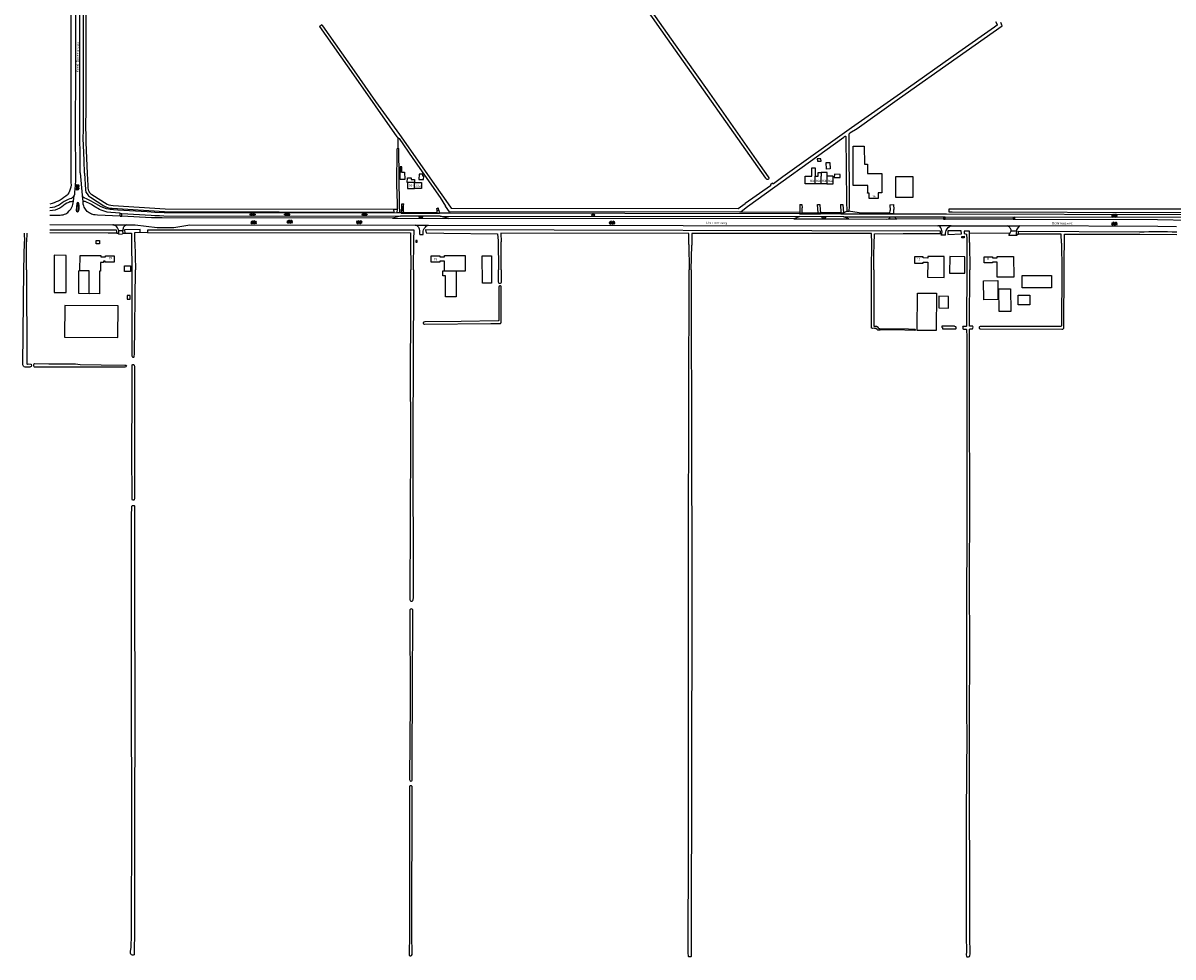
# Model space of a CAD drawing. Extents: x 168875 to 176000, y 513888 to 528000.
# Tile 16 of 106: x 172679 to 173919, y 517260 to 518266. Entities that reach past the tile are written whole.
import ezdxf

# ---------------------------------------------------------------- set-up
doc = ezdxf.new("R2010")
doc.units = 0
doc.header["$MEASUREMENT"] = 0
doc.linetypes.add('HIDDEN', pattern=[0.8, 0.5, -0.3])
doc.layers.get('0').update_dxf_attribs({"linetype": 'CONTINUOUS'})
for name, color, linetype in [('BIJGEBOUW', 12, 'CONTINUOUS'), ('DAKRAND', 10, 'CONTINUOUS'), ('HOOFDGEBOUW', 1, 'CONTINUOUS'), ('HUISNUMMER', 7, 'CONTINUOUS'), ('INSTEEK_SLOOT', 72, 'CONTINUOUS'), ('KANT_VERHARDING', 252, 'CONTINUOUS'), ('KANTONVERHARD', 254, 'CONTINUOUS'), ('OVERIGOPSTAL', 12, 'CONTINUOUS'), ('SEMANTIEK', 140, 'CONTINUOUS'), ('SLOOT_GREPPEL', 140, 'CONTINUOUS'), ('sluitlijn_verharding', 7, 'CONTINUOUS'), ('STRAATNAAM', 7, 'CONTINUOUS'), ('TALUD', 34, 'CONTINUOUS'), ('TUSSENMUUR', 12, 'HIDDEN')]:
    doc.layers.add(name, color=color, linetype=linetype)
doc.styles.add('ISOCP', font='ISOCP.shx', dxfattribs={"height": 1.8})

# ---------------------------------------------------------------- blocks, each defined once
blk = doc.blocks.new('S014')
at = {"color": 0}
for p, q in [((0, -0.8), (4.2, 1.7)), ((0, 0.6), (1.8, 1.7)), ((5.1, -1.5), (0, 1.4)), ((2.6, -1.5), (0, 0)), ((1.1, -1.5), (6.1, 1.4)), ((6.1, -0.8), (1.9, 1.7)), ((3.5, -1.5), (6.1, 0)), ((6.1, 0.7), (4.4, 1.7))]:
    blk.add_line(p, q, dxfattribs=at)
blk = doc.blocks.new('S016')
at = {"color": 0, "linetype": 'Continuous'}
for points in [[(0, -0.4), (2.6, 1.1)], [(2.6, -1.2), (0, 0.4)], [(5.1, -1.2), (1.1, 1.1)], [(1.1, -1.2), (5.1, 1.1)], [(6.2, -0.4), (3.5, 1.1)], [(3.5, -1.2), (6.2, 0.4)]]:
    blk.add_lwpolyline(points, dxfattribs=at)
blk = doc.blocks.new('S026')
at = {"color": 0}
for p, q in [((0, 0), (4.4, 0)), ((0.2, 0.5), (0.2, 0)), ((1.2, 0), (1.2, -0.5)), ((2.2, 0.5), (2.2, 0)), ((3.2, 0), (3.2, -0.5)), ((4.2, 0.5), (4.2, 0))]:
    blk.add_line(p, q, dxfattribs=at)
blk = doc.blocks.new('S012')
at = {"color": 0}
for p, q in [((1.2, 2), (0, 0)), ((1.2, -2), (0, 0)), ((1.4, 0), (0.2, 2)), ((1.4, 0), (0.2, -2))]:
    blk.add_line(p, q, dxfattribs=at)

msp = doc.modelspace()

# ---------------------------------------------------------------- linework, layer by layer
at = {"layer": 'BIJGEBOUW'}
for points in [[(173553.687, 518099.499), (173560.025, 518099.352), (173560.107, 518102.871), (173553.768, 518103.018), (173553.687, 518099.499)], [(173638.35, 518077.92), (173620.09, 518077.82), (173619.94, 518100.632), (173638.19, 518100.76), (173638.35, 518077.92)], [(172725.41, 518000), (172725.41, 518015.611), (172712.59, 518015.709), (172712.59, 517975.49), (172725.311, 517975.49), (172725.41, 518000)], [(173184.149, 517985.773), (173174.21, 517985.678), (173173.93, 518015.11), (173184, 518015.1), (173184.149, 517985.773)], [(173694.37, 518014.17), (173678.08, 518014.26), (173677.959, 517996.4), (173694.261, 517996.3), (173694.365, 518012.812)], [(173756.224, 517980.583), (173756.181, 517993.843), (173787.691, 517993.946), (173787.734, 517980.686), (173756.224, 517980.583)], [(173714.706, 517988.322), (173729.947, 517988.498), (173730.063, 517967.918), (173714.821, 517967.832), (173714.706, 517988.322)], [(172723.813, 517927.309), (172781.323, 517927.219), (172781.377, 517961.409), (172723.867, 517961.499), (172723.813, 517927.309)]]:
    msp.add_lwpolyline(points, dxfattribs=at)
at = {"layer": 'DAKRAND'}
for points in [[(173549.2, 518108.7), (173545.2, 518108.6), (173545, 518115.7), (173549, 518115.8), (173549.2, 518108.7)], [(173087.3, 518105.3), (173090.4, 518105.3), (173090.5, 518097.3), (173085.5, 518097.3), (173085.4, 518105.3), (173085.7, 518105.3)], [(173087.3, 518105.3), (173085.7, 518105.3)], [(173110.253, 518097.313), (173110.9, 518097.3), (173111, 518101.1), (173109.9, 518101.1), (173109.9, 518103.1), (173105.9, 518103.2), (173105.8, 518097.4), (173110.253, 518097.313)], [(173093.346, 518094.226), (173093.282, 518094.226), (173093.3, 518099.3), (173097.3, 518099.3), (173097.3, 518097.3), (173101.2, 518097.3), (173101.2, 518094.2)], [(172750.187, 517974.385), (172750.187, 517974.295), (172739, 517974.4), (172739.1, 517999), (172740.349, 517999.694)], [(173146.1, 517998.661), (173146.1, 517971), (173134.6, 517971), (173134.5, 517993.7), (173131.7, 517993.7), (173131.7, 517998.9), (173133.413, 517998.9)], [(173744, 517955.2), (173731.4, 517955.1), (173731.2, 517979.4), (173743.8, 517979.5), (173744, 517955.2)], [(173676.9, 517971.4), (173666.3, 517971.5), (173666.3, 517959), (173676.9, 517958.9), (173676.9, 517971.4)], [(173764.4, 517972.8), (173764.4, 517962.2), (173751.9, 517962.2), (173751.8, 517972.8), (173764.4, 517972.8)]]:
    msp.add_lwpolyline(points, dxfattribs=at)
at = {"layer": 'HOOFDGEBOUW'}
for points in [[(173591.43, 518076.79), (173591.419, 518082.819), (173589.476, 518082.815), (173589.475, 518083.134), (173589.774, 518083.135), (173589.759, 518091.037), (173573.994, 518091.008), (173573.915, 518133.339), (173586.023, 518133.362), (173586.059, 518113.83), (173589.547, 518113.837), (173589.566, 518103.752), (173605.012, 518103.781)], [(173532.721, 518092.675), (173526.237, 518092.675), (173522.227, 518092.68), (173522.237, 518100.81), (173529.287, 518100.801), (173529.298, 518109.861), (173532.998, 518109.857), (173532.987, 518100.837)], [(173532.987, 518100.837), (173536.177, 518100.833), (173536.182, 518104.913), (173539.497, 518104.885), (173539.497, 518100.825)], [(173546.017, 518100.805), (173546.017, 518104.805), (173539.587, 518104.805), (173539.587, 518100.825), (173539.497, 518100.825)], [(173545.701, 518092.675), (173552.567, 518092.675), (173552.567, 518100.805), (173546.017, 518100.805)], [(173605.012, 518103.781), (173605.065, 518082.879), (173600.926, 518082.87), (173600.939, 518076.809), (173591.43, 518076.79)], [(173093.346, 518094.226), (173093.326, 518087.847), (173101.008, 518087.823)], [(173101.011, 518094.201), (173093.346, 518094.226)], [(173101.2, 518094.2), (173108.615, 518094.177), (173108.594, 518087.799), (173101.008, 518087.823)], [(173101.011, 518094.201), (173101.2, 518094.2)], [(173539.201, 518092.675), (173532.721, 518092.675)], [(173545.701, 518092.675), (173539.201, 518092.675)], [(173104.073, 518031.582), (173102.603, 518031.582), (173102.603, 518029.782), (173104.073, 518029.782), (173104.073, 518031.582)], [(173693.777, 518036.209), (173693.835, 518034.611), (173691.297, 518034.518), (173691.238, 518036.116), (173693.777, 518036.209)], [(172740.349, 517999.694), (172740.411, 518015.653), (172762.681, 518015.56), (172762.675, 518014.06), (172767.675, 518014.04), (172767.679, 518015.17), (172777.189, 518015.137), (172777.158, 518008.257), (172767.638, 518008.299), (172767.642, 518009.319), (172765.792, 518009.326), (172765.787, 518007.776), (172762.637, 518007.785), (172762.613, 517998.705), (172761.343, 517998.708), (172761.267, 517974.34), (172750.187, 517974.385)], [(173133.413, 517998.9), (173133.413, 518009.33), (173128.413, 518009.33), (173128.413, 518008.13), (173118.913, 518008.13), (173118.913, 518015.01), (173128.413, 518015.01), (173128.413, 518013.88), (173133.413, 518013.88), (173133.413, 518015.37), (173155.623, 518015.321), (173155.623, 517998.661), (173146.1, 517998.661)], [(173672.15, 518014.23), (173654.411, 518014.33), (173654.402, 518012.782), (173649.392, 518012.81), (173649.399, 518013.93), (173640.27, 518013.982), (173640.233, 518007.372), (173649.371, 518007.32), (173649.377, 518008.27), (173654.377, 518008.241), (173654.285, 517992.033), (173672.035, 517991.932), (173672.15, 518014.23)], [(173694.365, 518012.812), (173694.37, 518014.17)], [(173747.126, 517992.235), (173729.376, 517992.176), (173729.323, 518008.386), (173724.287, 518008.359), (173724.288, 518007.409), (173715.148, 518007.404), (173715.144, 518014.014), (173724.274, 518014.019), (173724.275, 518012.899), (173729.318, 518012.896), (173729.313, 518014.446), (173747.053, 518014.504), (173747.126, 517992.235)], [(172750.187, 517974.385), (172750.286, 517998.934), (172740.346, 517998.973), (172740.349, 517999.694)], [(173146.1, 517998.661), (173133.413, 517998.661), (173133.413, 517998.9)], [(172794.531, 517972.52), (172791.331, 517972.52), (172791.331, 517968.3), (172794.531, 517968.3), (172794.531, 517972.52)], [(173643.265, 517974.87), (173663.765, 517974.727), (173663.486, 517934.648), (173642.986, 517934.791), (173643.265, 517974.87)]]:
    msp.add_lwpolyline(points, dxfattribs=at)
at = {"layer": 'INSTEEK_SLOOT'}
for points in [[(172729.102, 518413.2), (172730, 518413.2), (172730.3, 518412.9), (172730.4, 518412.3), (172730.5, 518408), (172730.7, 518349), (172730.4, 518260.5), (172730.6, 518141.5), (172730.4, 518104.48)], [(173481.3, 518097.5), (173480.7, 518097.8), (173480.3, 518098.4), (173479.9, 518098.8), (173373.9, 518249.1), (173320.9, 518324.5)], [(172745.19, 518104.05), (172744.8, 518117.7), (172744, 518134.3), (172743.9, 518141.3), (172744, 518151.2), (172744.1, 518244.7), (172743.8, 518322.8)], [(173343.2, 518297.8), (173381.9, 518242.6), (173416.5, 518194.1), (173469.4, 518118.7), (173482.4, 518100.3), (173482.9, 518099.1), (173482.9, 518098.4), (173482.7, 518097.9), (173482.1, 518097.5), (173481.3, 518097.4), (173481.3, 518097.5)], [(172746.5, 518275.3), (172746.7, 518225.1), (172746.7, 518172.7), (172746.4, 518154.4), (172746.5, 518144), (172746.7, 518137.1), (172747.4, 518120.2), (172747.91, 518103.97)], [(172998.593, 518262.394), (173000.961, 518264.221), (173001.9, 518262.9), (173035.9, 518214.6), (173059.1, 518181.4), (173084.7, 518145.7), (173124.3, 518089.6), (173134.9, 518074.82)], [(173083.476, 518142.162), (173083.2, 518142.3), (173082.8, 518143), (173082.5, 518143.3), (173035.6, 518210.3), (172998.8, 518262.1), (172998.593, 518262.394)], [(173727.3, 518267.6), (173728.9, 518265.1), (173729.3, 518264.2), (173729.3, 518263.8), (173726.5, 518261.6), (173688, 518234.5), (173624.9, 518189.9), (173572.3, 518153.1), (173498.1, 518100.4), (173488, 518092.8), (173487.6, 518092.8), (173487.3, 518093), (173487.1, 518093.3), (173486.9, 518093.3), (173484.7, 518091.5), (173484.7, 518091.3), (173484.9, 518091), (173484.9, 518090.7), (173484.7, 518090.5), (173457.49, 518071.64)], [(173570.02, 518068.26), (173569.7, 518143.3), (173569.6, 518146.4), (173569.8, 518146.5), (173570.1, 518147.1), (173570.5, 518147.5), (173578.4, 518152.4), (173624.1, 518185), (173686.2, 518229), (173734.517, 518263.037)], [(173734.517, 518263.037), (173733.326, 518266.416)], [(173083.476, 518142.162), (173083.8, 518142), (173084.4, 518141.4), (173099.2, 518119.9), (173128.6, 518077.9), (173134.36, 518068.55)], [(173460.2, 518068.2), (173564.1, 518143.1), (173564.6, 518143.7), (173565.2, 518144.2), (173565.7, 518144.2), (173566, 518143.6), (173566.87, 518073.42)], [(173083.3, 518131), (173082.5, 518130.3), (173082.1, 518129.7), (173081.8, 518129.4), (173081.7, 518092.1), (173082.44, 518071.62), (173082.2, 518065.26)], [(173083.3, 518131), (173083.8, 518130.6), (173083.9, 518130.3), (173084.55, 518069.27), (173084.71, 518061.97)], [(172730.4, 518104.48), (172730.619, 518093.841)], [(172745.19, 518104.05), (172746.296, 518086.325), (172746.65, 518083.88), (172748.019, 518081.805), (172749.64, 518079.92), (172750.594, 518079.08), (172751.62, 518078.33), (172766.15, 518069.11), (172768.088, 518068.077), (172770.11, 518067.22), (172772.547, 518066.604), (172775.05, 518066.38), (172831.47, 518062.8), (173078.92, 518062.27), (173078.76, 518065.36)], [(172747.91, 518103.97), (172748.76, 518090.84), (172748.953, 518088.463), (172749.34, 518086.11)], [(172727.361, 518081.569), (172726.81, 518080.8)], [(172729.164, 518084.883), (172728.344, 518083.181), (172727.361, 518081.569)], [(172752.01, 518081.99), (172752.983, 518081.239), (172769.775, 518070.807), (172771.32, 518070.08), (172773.64, 518069.582), (172776, 518069.34), (172832.08, 518065.66), (173078.76, 518065.36)], [(172710.34, 518071.44), (172707.75, 518070.637)], [(173082.2, 518065.26), (173082.02, 518061.72), (173084.71, 518061.97)], [(173451.9, 518062.07), (173138.9, 518062.44), (173134.36, 518068.55)], [(173134.9, 518074.82), (173140.48, 518066.64), (173449.85, 518066.08), (173457.49, 518071.64)], [(173451.9, 518062.07), (173453.2, 518062.9), (173460.2, 518068.2)], [(173566.87, 518073.42), (173567.29, 518063.4)], [(173569.52, 518063.31), (173570.02, 518068.26)], [(173954.71, 518060.91), (173941.957, 518061.307), (173929.2, 518061.52), (173680.697, 518062.103), (173677.593, 518062.136), (173677.568, 518065.6), (173681.628, 518065.624), (173927.7, 518065.94), (173936.621, 518065.893), (173945.54, 518066.09), (173961.632, 518065.391), (173977.71, 518064.42), (173985.577, 518063.662), (173993.42, 518062.69), (174013.922, 518059.655), (174027.8, 518057.31), (174045.368, 518053.645), (174062.88, 518049.72)], [(173567.29, 518063.4), (173569.52, 518063.31)], [(172680.295, 518039.509), (172680.66, 518030.46)], [(172682.932, 518039.505), (172682.836, 518030.32)], [(172707.75, 518043.106), (172779.52, 518043.04), (172779.92, 518039.61)], [(172779.92, 518039.61), (172770.76, 518039.41), (172707.75, 518040.063)], [(172805.38, 518040.47), (172805.15, 518043.35), (172788.47, 518042.96), (172788.64, 518039.7)], [(172788.64, 518039.7), (172795.77, 518039.44), (172795.71, 518029.74)], [(172799.66, 518030.18), (172799.32, 518040.26), (172805.38, 518040.47)], [(173100.4, 518032.36), (173100.787, 518042.832), (172813.01, 518042.89), (172813.2, 518040.31)], [(172813.2, 518040.31), (173096.63, 518039.93), (173096.63, 518031.24)], [(173668.34, 518039.23), (173668.23, 518041.81), (173113.03, 518042.98), (173113.57, 518039.87), (173132.56, 518039.56), (173190.5, 518038.87), (173191.08, 518031.31)], [(173396.74, 518027.37), (173396.66, 518039.22), (173194.17, 518039.71), (173194.4, 518030.18)], [(173594.14, 518028.92), (173593.72, 518039.15), (173400, 518039.31), (173400.14, 518026.69)], [(173596.75, 518027.65), (173597.14, 518038.76), (173627.95, 518039.17), (173668.34, 518039.23)], [(173690.79, 518038.92), (173690.43, 518041.92), (173676.23, 518042.19), (173675.99, 518038.19), (173690.79, 518038.92)], [(173699.43, 518039.5), (173699.39, 518041.69), (173693.7, 518041.74), (173693.78, 518039.15), (173696.36, 518038.63), (173696.51, 518032.95)], [(173699.43, 518029.47), (173699.43, 518039.5)], [(173752.22, 518038.45), (173752.34, 518041.86), (173882.76, 518041.03)], [(172679.7, 518000), (172680.66, 518030.46)], [(172682.7, 518000), (172682.836, 518030.32)], [(172795.71, 518029.74), (172796.4, 518000)], [(172799.66, 518030.18), (172800.1, 518000)], [(173096.63, 518031.24), (173096.9, 518000)], [(173100, 518000), (173100.4, 518032.36)], [(173191.08, 518031.31), (173191.6, 518000)], [(173194.4, 518000), (173194.4, 518030.18)], [(173396.74, 518027.37), (173397.2, 518000)], [(173399.5, 518000), (173400.14, 518026.69)], [(173593.9, 518000), (173594.14, 518028.92)], [(173596.4, 518000), (173596.4, 518016.1), (173596.75, 518027.65)], [(173696.51, 518032.95), (173696.6, 518000)], [(173699.43, 518029.47), (173699.9, 518000)], [(173798.53, 518028.88), (173798.29, 518038.38), (173752.22, 518038.45)], [(173798.53, 518028.88), (173798.9, 518000)], [(173801.4, 518000), (173801.4, 518011.8), (173801.79, 518030.06)], [(173801.79, 518030.06), (173801.9, 518038.57), (173882.96, 518038.39), (173923, 518038.06)], [(172682.7, 518000), (172683.1, 517899.9), (172683.2, 517898.9), (172683.5, 517898.5), (172683.8, 517898.4), (172685.2, 517898.6), (172687.3, 517898.5), (172687.6, 517898.3), (172687.8, 517898), (172687.9, 517896.5), (172687.6, 517895.9), (172687, 517895.4), (172686.3, 517895.2), (172681.1, 517895.2), (172680.1, 517895.4), (172679.7, 517895.7), (172679.4, 517896.1), (172679, 517896.9), (172678.9, 517897.7), (172679.7, 518000)], [(172796.4, 518000), (172796.3, 517909.1), (172796.4, 517907.4), (172796.6, 517906.7), (172797, 517906.3), (172797.1, 517906.1), (172797.6, 517905.9), (172797.9, 517906), (172798.3, 517906), (172798.7, 517906.2), (172798.9, 517906.6), (172798.9, 517907.2), (172799.1, 517908.8), (172800.1, 518000)], [(173100, 518000), (173099.8, 517986.6), (173099.3, 517821.3), (173099.5, 517646.8), (173099.2, 517644.4), (173098.8, 517643.4), (173098.1, 517642.7), (173097.4, 517642.6), (173096.7, 517643.3), (173096.4, 517644.7), (173096.9, 517818.7), (173096.8, 517897.4), (173096.9, 517944.4), (173096.9, 518000)], [(173194.4, 518000), (173194.3, 517986.5), (173194, 517985.8), (173193.5, 517985.4), (173192.5, 517985.4), (173192.1, 517985.5), (173191.9, 517985.7), (173191.6, 517987.2), (173191.6, 518000)], [(173399.5, 518000), (173399.4, 517986.5), (173399.4, 517928.2), (173399.8, 517857.2), (173399.9, 517634.7), (173399.5, 517282.5), (173399.4, 517271.7), (173399.5, 517265.7), (173399.5, 517261.8), (173399.4, 517260.3), (173399.1, 517259.9), (173398.5, 517259.6), (173397.6, 517259.6), (173396.9, 517259.8), (173396.5, 517260.2), (173396.3, 517261), (173396.1, 517263.6), (173396.3, 517380.6), (173396.5, 517599.2), (173396.5, 517704.1), (173396.8, 517857.1), (173397.2, 518000)], [(173596.4, 518000), (173596.3, 517980.6), (173596.3, 517941.3), (173596.4, 517939.5), (173596.8, 517939.2), (173599, 517939.2), (173599.5, 517938.9), (173599.8, 517938.9), (173600, 517938.8), (173601.1, 517937.5), (173602.1, 517936.9), (173602.6, 517936.8), (173633.6, 517936.4), (173639.3, 517936), (173640.6, 517936), (173641, 517935.7), (173641, 517935.1), (173640.6, 517934.8), (173618.6, 517935.3), (173603.5, 517935.3), (173602.9, 517935.2), (173600.6, 517935.2), (173600.1, 517935.4), (173600, 517935.6), (173598.9, 517936.6), (173598.7, 517936.9), (173597.4, 517936.9), (173596.5, 517937), (173594.9, 517936.9), (173594.2, 517937), (173593.9, 517937.3), (173593.7, 517937.9), (173593.7, 517938.4), (173593.9, 517939.1), (173593.7, 517940.8), (173593.8, 517940.8), (173593.9, 518000)], [(173696.6, 518000), (173696.2, 517942.1), (173696.3, 517939.3), (173695.8, 517938.9), (173692.8, 517939), (173692.3, 517938.8), (173692, 517938.4), (173692.1, 517938.2), (173692.1, 517937.4), (173692.4, 517936.5), (173692.8, 517936.1), (173695.9, 517936.1), (173696.2, 517935.9), (173696.2, 517935.6), (173696.3, 517935.4), (173696.5, 517928.1), (173696.7, 517860.6), (173696.6, 517737.2), (173696.2, 517621.7), (173696.2, 517521.1), (173696.6, 517499.8), (173695.9, 517414), (173696, 517282.3), (173696.1, 517265.1), (173696, 517261.8), (173696.3, 517260.6), (173696.6, 517259.9), (173698.5, 517259.8), (173699.6, 517260.3), (173699.9, 517261.1), (173700, 517262.5), (173699.8, 517282.2), (173699.7, 517344), (173699.4, 517427.3), (173699.5, 517516.3), (173699.7, 517589.6), (173699.6, 517667.2), (173699.8, 517744.7), (173699.4, 517861.6), (173699.4, 517923.9), (173699.6, 517936.2), (173700.1, 517936.3), (173702.2, 517936.4), (173702.7, 517936.6), (173703, 517937), (173703.3, 517938.2), (173703.2, 517938.8), (173702.9, 517939.2), (173702.3, 517939.3), (173699.7, 517939.2)], [(173699.7, 517939.2), (173699.5, 517939.3), (173699.5, 517940), (173699.4, 517940.5), (173699.9, 518000)], [(173798.9, 518000), (173798.5, 517939.9), (173798.3, 517939), (173798.1, 517938.9), (173797.8, 517938.9), (173797.7, 517938.8), (173712.7, 517938.9), (173712, 517938.8), (173711, 517938.8), (173710.1, 517938.5), (173709.9, 517938.3), (173709.7, 517937.9), (173709.7, 517937.4), (173709.9, 517936.9), (173710.1, 517936.7), (173710.9, 517936.3), (173799, 517936.1), (173799.2, 517936.2), (173800, 517936.2), (173800.6, 517936.6), (173801, 517937.1), (173801.1, 517937.6), (173801, 517938.6), (173801.4, 518000)], [(173192.9, 517982.8), (173192.5, 517982.5), (173192.2, 517982.4), (173191.9, 517981.6), (173191.8, 517945.4), (173191.6, 517945.1), (173191.3, 517945), (173151.3, 517944.4), (173112.2, 517944.1), (173111.2, 517943.8), (173110.8, 517943.6), (173110.6, 517943.4), (173110.5, 517943.1), (173110.5, 517942.6), (173110.8, 517941.9), (173111.3, 517941.6), (173111.9, 517941.4), (173183.3, 517942.1), (173189, 517942.1), (173193.8, 517942.2), (173194.2, 517942.6), (173194.4, 517943.7), (173194.3, 517945.6), (173194.5, 517981.9), (173194.3, 517982.5), (173193.7, 517982.8), (173192.9, 517982.8)], [(173685, 517937.5), (173684.9, 517937.8), (173684.9, 517938.2), (173684.6, 517938.5), (173684.2, 517938.7), (173683.7, 517938.8), (173683.2, 517939.2), (173682.7, 517939.3), (173669.8, 517939.3), (173669.6, 517939.2), (173669.5, 517938.9), (173669.5, 517938.3), (173669.8, 517937.9), (173670, 517937.8), (173670.3, 517937.8), (173670.5, 517937.4), (173670.5, 517937.1), (173670.4, 517936.9), (173670.5, 517936.6), (173671.3, 517936.3), (173682.5, 517936.3), (173684.5, 517936.4), (173684.8, 517936.5), (173685, 517936.9), (173685, 517937.5)], [(172790.4, 517896.6), (172790.3, 517896), (172789.8, 517895.5), (172788.8, 517895.1), (172787.5, 517895), (172697.6, 517895.2), (172694.2, 517895.1), (172691.8, 517895.2), (172691.3, 517895.3), (172690.9, 517895.6), (172690.7, 517896.3), (172690.6, 517897.9), (172690.9, 517898.6), (172691.1, 517898.8), (172691.5, 517899), (172706.6, 517898.8), (172735.6, 517898.6), (172740.4, 517898), (172763.1, 517897.8), (172788.7, 517897.4), (172789.7, 517897.3), (172789.9, 517897.2), (172790.4, 517896.6)], [(172799.2, 517754), (172798.8, 517752.1), (172798.5, 517751.9), (172797.8, 517751.8), (172797.1, 517752), (172796.7, 517752.5), (172796.5, 517753.1), (172796.6, 517754.9), (172796.4, 517801.7), (172796.6, 517867.6), (172796.6, 517897.5), (172796.7, 517897.8), (172797.2, 517898.2), (172797.9, 517898.2), (172798.5, 517897.9), (172798.9, 517897.1), (172799, 517896.1), (172799.2, 517754)], [(172799.6, 517518.3), (172799.3, 517409.5), (172799.1, 517283.6), (172798.8, 517268.6), (172798.8, 517262.9), (172798.6, 517261.9), (172797.8, 517261.5), (172796.8, 517261.5), (172795.8, 517261.8), (172795.1, 517262.5), (172794.7, 517263.8), (172794.7, 517265.5), (172795.2, 517268.2), (172795.7, 517269.7), (172795.9, 517283.6), (172796.1, 517410.7), (172796, 517539.6), (172795.8, 517631.4), (172795.8, 517734.4), (172796.3, 517745.2), (172796.8, 517746), (172797.7, 517746.2), (172798.6, 517746.1), (172799, 517745.6), (172799.1, 517744.6), (172799.1, 517659.4), (172799.6, 517518.3)], [(173099.1, 517633.7), (173098.3, 517634.5), (173097.4, 517634.6), (173096.6, 517634.5), (173096.1, 517633.5), (173096.2, 517534.7), (173095.8, 517451), (173095.9, 517450), (173096.4, 517449.3), (173097.1, 517449.2), (173098, 517449.4), (173098.5, 517450), (173098.6, 517450.7), (173098.5, 517477.6), (173098.9, 517544.7), (173099.1, 517633.7)], [(173098.6, 517442.6), (173098.4, 517443.4), (173097.9, 517444), (173097.1, 517444.2), (173096.3, 517444.1), (173095.8, 517443.5), (173095.6, 517442), (173095.5, 517369.9), (173095.6, 517283), (173095.1, 517263), (173095.4, 517261.5), (173096.1, 517260.9), (173096.9, 517260.9), (173097.8, 517261.2), (173098.4, 517262.2), (173098.6, 517263.5), (173098.3, 517282.9), (173098.6, 517442.6)]]:
    msp.add_lwpolyline(points, dxfattribs=at)
for points in [[(172730.619, 518093.841, -0.11999375), (172729.164, 518084.883)], [(172726.81, 518080.8, -0.10335879), (172710.34, 518071.44)], [(172749.34, 518086.11, 0.16587854), (172752.01, 518081.99)], [(173882.76, 518041.03, -0.01297214), (173923, 518040.97)]]:
    msp.add_lwpolyline(points, format="xyb", dxfattribs=at)
at = {"layer": 'KANT_VERHARDING'}
for points in [[(172735.712, 518415.838), (172735.5, 518398.7), (172735.6, 518318.2), (172735.5, 518270.4), (172735.6, 518224), (172735.3, 518141), (172735.4, 518113.4), (172735.58, 518105.58)], [(172740.49, 518104.68), (172740.6, 518126.6), (172740.1, 518140.2), (172740.1, 518174.8), (172740.3, 518245.4), (172740.3, 518318.3), (172740.4, 518390.5), (172740.5, 518407.9), (172740.886, 518416.857)], [(172735.58, 518105.58), (172735.51, 518097.13), (172735.094, 518090.394), (172734.4, 518083.68)], [(172740.49, 518104.68), (172742.79, 518080.65), (172742.907, 518079.897)], [(172733.984, 518080.2), (172733.52, 518079.303), (172732.92, 518078.49), (172732.086, 518077.669), (172731.08, 518077.07), (172729.29, 518076.478), (172727.56, 518075.73)], [(173086.69, 518061.06), (172831.04, 518061.57), (172821.03, 518061.95), (172812.61, 518062.53), (172781.18, 518064.35), (172776.48, 518064.7), (172772.729, 518065.143), (172769.01, 518065.8), (172766.054, 518066.732), (172763.18, 518067.89), (172757.37, 518071.16), (172755.002, 518072.65), (172752.53, 518073.96), (172747.92, 518076.19), (172744.88, 518077.53), (172743.932, 518078.246), (172743.21, 518079.19), (172742.907, 518079.897)], [(172710.62, 518067.14), (172707.75, 518066.766)], [(172710.76, 518063.9), (172707.75, 518063.51)], [(172736.84, 518071.49), (172736.2, 518064.11)], [(172739.04, 518063.85), (172739.3, 518065.44), (172739.43, 518066.96), (172739.39, 518069.28), (172739.22, 518071.33)], [(172743.62, 518072.85), (172743.66, 518073.64)], [(172761.29, 518065.15), (172755.21, 518068.7), (172752.671, 518070.267), (172750.06, 518071.71), (172748.006, 518072.704), (172745.88, 518073.53), (172744.775, 518073.677), (172743.66, 518073.64)], [(173087.15, 518062.08), (173087.33, 518068.79)], [(173087.33, 518068.79), (173087.356, 518071.065)], [(173089.26, 518062.135), (173089.32, 518069.32)], [(173089.32, 518069.32), (173089.367, 518071.078)], [(173125.31, 518064.12), (173124.96, 518065.95)], [(173125.31, 518064.12), (173127.32, 518064.48)], [(173125.35, 518061.95), (173125.31, 518064.12)], [(173127.32, 518064.48), (173126.67, 518066.73)], [(173127.32, 518064.48), (173127.62, 518061.82), (173128.07, 518061.06)], [(173516.369, 518070.437), (173516.35, 518067.5)], [(173518.83, 518070.478), (173518.97, 518066.81)], [(173536.15, 518061.351), (173535.584, 518070.471)], [(173537.936, 518070.47), (173538.3, 518064.8), (173538.695, 518061.35)], [(173613.582, 518070.211), (173613.85, 518064.07)], [(173613.67, 518060.96), (173613.85, 518064.07)], [(173617.402, 518070.289), (173617.79, 518064.95)], [(173617.77, 518060.89), (173617.79, 518064.95)], [(172707.75, 518059.048), (172719, 518059.03)], [(172783.65, 518057.81), (172759.15, 518059.03), (172756.59, 518059.28)], [(172783.67, 518061), (172773.735, 518061.694), (172769.74, 518062.27)], [(172783.65, 518057.81), (172783.67, 518061)], [(172785.51, 518057.71), (172785.54, 518060.84)], [(173077.45, 518055.54), (172829.06, 518055.886), (172822.34, 518055.98), (172817.314, 518056.165), (172785.51, 518057.71)], [(172785.54, 518060.84), (172817.02, 518059.01), (172821.2, 518058.64), (172826.048, 518058.435), (172830.9, 518058.37), (173085.92, 518057.94)], [(173085.92, 518057.94), (173077.45, 518055.54)], [(173077.45, 518055.54), (173137.96, 518055.43)], [(173128.87, 518057.86), (173085.92, 518057.94)], [(173086.69, 518061.06), (173087.15, 518062.08)], [(173087.15, 518062.08), (173089.26, 518062.135)], [(173089.26, 518062.135), (173089.74, 518061.08)], [(173089.74, 518061.08), (173125.13, 518061.03)], [(173125.13, 518061.03), (173125.35, 518061.95)], [(173516.03, 518060.43), (173139.45, 518060.94), (173131.6, 518061.03), (173128.07, 518061.06)], [(173137.96, 518055.43), (173128.87, 518057.86)], [(173128.87, 518057.86), (173516.53, 518057.35)], [(173510.18, 518054.92), (173137.96, 518055.43)], [(173516.53, 518057.35), (173510.18, 518054.92)], [(173510.18, 518054.92), (173569.29, 518054.96)], [(173516.03, 518060.43), (173516.38, 518061.27)], [(173516.38, 518061.27), (173518.84, 518061.36)], [(173564.07, 518057.31), (173516.53, 518057.35)], [(173518.84, 518061.36), (173519.05, 518060.48)], [(173519.05, 518060.48), (173536.2, 518060.471)], [(173536.2, 518060.471), (173536.15, 518061.351)], [(173536.2, 518060.471), (173538.711, 518060.478)], [(173538.695, 518061.35), (173538.711, 518060.478)], [(173560.71, 518060.43), (173539.74, 518060.49), (173538.711, 518060.478)], [(173560.71, 518060.43), (173560.74, 518061.36)], [(173560.74, 518061.36), (173563.74, 518061.49)], [(173563.74, 518061.49), (173563.877, 518060.52)], [(173563.877, 518060.52), (173613.64, 518060.21)], [(173564.07, 518057.31), (173613.22, 518057.08)], [(173569.29, 518054.96), (173564.07, 518057.31)], [(173569.29, 518054.96), (173609.85, 518054.75), (173612.09, 518054.85)], [(173613.22, 518057.08), (173613.231, 518056.377), (173613.01, 518055.71), (173612.652, 518055.171), (173612.09, 518054.85)], [(173613.64, 518060.21), (173613.67, 518060.96)], [(173613.67, 518060.96), (173617.77, 518060.89)], [(173617.77, 518060.89), (173618.07, 518060.3)], [(173618.07, 518060.3), (173674.61, 518060.29), (173928.86, 518059.7), (173941.666, 518059.613), (173954.47, 518059.34)], [(173619.029, 518057.169), (173671.22, 518057.056)], [(173619.029, 518057.169), (173619.66, 518055.75)], [(173671.22, 518054.71), (173620.94, 518054.88)], [(173671.22, 518057.056), (173671.22, 518054.71)], [(173673.21, 518054.72), (173673.33, 518057.18)], [(173746.36, 518054.69), (173673.21, 518054.72)], [(173673.33, 518057.18), (173746.62, 518056.96)], [(173746.62, 518056.96), (173746.36, 518054.69)], [(173748.27, 518054.65), (173748.43, 518056.98)], [(173748.27, 518054.65), (173902.31, 518054.09), (173936.35, 518053.62)], [(173748.43, 518056.98), (173928.73, 518056.61), (173941.366, 518056.508), (173954, 518056.22)], [(172707.75, 518048.703), (172775.8, 518048.62)], [(172782.17, 518042.42), (172781.32, 518044.58)], [(172782.17, 518042.42), (172786.48, 518042.29)], [(172782.326, 518038.638), (172782.33, 518039.52)], [(172786.37, 518039.67), (172786.352, 518038.649)], [(172786.48, 518042.29), (172786.36, 518041.2), (172786.37, 518039.67)], [(172786.78, 518044.62), (172786.536, 518043.467), (172786.48, 518042.29)], [(172790.63, 518048.66), (172789.479, 518047.978), (172788.39, 518047.2)], [(172790.63, 518048.66), (172799.76, 518048.69), (172823.43, 518045.61), (172841.53, 518045.58), (172858.77, 518048.61), (173101.71, 518048.18)], [(173106.629, 518038.128), (173106.67, 518042.51), (173106.44, 518043.92)], [(173110.448, 518038.088), (173110.42, 518040.45), (173110.501, 518041.776), (173110.75, 518043.08)], [(173112.72, 518046.13), (173113.708, 518047.144), (173114.93, 518047.86), (173115.586, 518048.034)], [(173115.586, 518048.034), (173116.26, 518048.11), (173665.25, 518047.5)], [(173669.54, 518039), (173669.748, 518039.869), (173669.82, 518040.76), (173669.662, 518042.288), (173669.26, 518043.77), (173668.584, 518045.162), (173667.67, 518046.41)], [(173668.85, 518037.487), (173669.54, 518039)], [(173673.551, 518037.471), (173673.65, 518039.37), (173673.859, 518041.018), (173674.45, 518042.57), (173675.422, 518044.089), (173676.57, 518045.48), (173678.004, 518046.631), (173679.65, 518047.45)], [(173679.65, 518047.45), (173740.13, 518047.37)], [(173742.49, 518045.99), (173741.396, 518046.828), (173740.13, 518047.37)], [(173741.999, 518037.36), (173743.31, 518039.99)], [(173743.31, 518039.99), (173744.36, 518041.88)], [(173744.36, 518041.88), (173744.35, 518042.576), (173744.18, 518043.25)], [(173744.36, 518041.88), (173750.06, 518041.89)], [(173749.8, 518039.07), (173749.665, 518037.322)], [(173750.06, 518041.89), (173749.8, 518039.07)], [(173750.68, 518038.08), (173750.57, 518038.97), (173749.8, 518039.07)], [(173753.502, 518047.303), (173752.848, 518047.026), (173751.487, 518045.374), (173750.71, 518044.17), (173750.235, 518043.073), (173750.06, 518041.89)], [(173922.58, 518046.53), (173902.601, 518046.755), (173753.502, 518047.303)], [(173750.733, 518037.317), (173750.68, 518038.08)]]:
    msp.add_lwpolyline(points, dxfattribs=at)
for points in [[(172734.4, 518083.68, -0.1396519), (172733.984, 518080.2)], [(172719.28, 518070.79, -0.11569112), (172710.62, 518067.14)], [(172720.91, 518068.07, -0.13338953), (172710.76, 518063.9)], [(172727.56, 518075.73, 0.08306663), (172719.28, 518070.79)], [(172728.22, 518072.68, 0.08924355), (172720.91, 518068.07)], [(172725.13, 518060.49, 0.14296649), (172731.54, 518067.44)], [(172733.23, 518073.89, 0.07943548), (172728.22, 518072.68)], [(172731.54, 518067.44, 0.09552663), (172733.23, 518073.89)], [(172736.2, 518064.11, 0.96971426), (172739.04, 518063.85)], [(172739.22, 518071.33, 0.98237616), (172736.84, 518071.49)], [(172744.36, 518068.9, -0.10883524), (172743.62, 518072.85)], [(172747.02, 518064.17, -0.08827547), (172744.36, 518068.9)], [(172751.71, 518060.7, -0.13897876), (172747.02, 518064.17)], [(172769.74, 518062.27, -0.05540241), (172761.29, 518065.15)], [(172719, 518059.03, 0.10538852), (172725.13, 518060.49)], [(172756.59, 518059.28, -0.08767518), (172751.71, 518060.7)], [(173619.66, 518055.75, 0.25590955), (173620.94, 518054.88)], [(172778.76, 518047.54, 0.13774376), (172775.8, 518048.62)], [(172781.32, 518044.58, 0.10615336), (172778.76, 518047.54)], [(172788.39, 518047.2, 0.14506785), (172786.78, 518044.62)], [(173104.38, 518047.08, 0.17980789), (173101.71, 518048.18)], [(173106.44, 518043.92, 0.19617688), (173104.38, 518047.08)], [(173110.75, 518043.08, -0.11673013), (173112.72, 518046.13)], [(173667.67, 518046.41, 0.21347632), (173665.425, 518047.499)], [(173744.18, 518043.25, 0.13862424), (173742.49, 518045.99)]]:
    msp.add_lwpolyline(points, format="xyb", dxfattribs=at)
at = {"layer": 'KANTONVERHARD'}
for points in [[(172736.68, 518064.12, 0.96522269), (172738.58, 518063.91)], [(172738.75, 518071.29, 1.04618079), (172737.32, 518071.41)]]:
    msp.add_lwpolyline(points, format="xyb", dxfattribs=at)
for points in [[(172737.32, 518071.41), (172736.68, 518064.12)], [(172738.58, 518063.91), (172738.82, 518065.44), (172738.95, 518066.95), (172738.92, 518069.23), (172738.75, 518071.29)], [(173516.35, 518067.5), (173516.49, 518062.52)], [(173518.84, 518061.36), (173518.97, 518066.81)], [(173560.428, 518070.427), (173560.74, 518061.36)], [(173562.921, 518070.482), (173563.74, 518061.49)], [(173516.49, 518062.52), (173516.38, 518061.27)]]:
    msp.add_lwpolyline(points, dxfattribs=at)
at = {"layer": 'OVERIGOPSTAL'}
for points in [[(173539.4, 518117.2), (173539.3, 518119.7), (173535.1, 518119.6), (173535.5, 518117), (173539.4, 518117.2)], [(173087.3, 518105.3), (173087.2, 518111.1), (173085.6, 518111), (173085.7, 518105.3)], [(172761.4, 518031.7), (172761.4, 518028.1), (172757.7, 518028.2), (172757.7, 518031.7), (172761.4, 518031.7)], [(172788.5, 518000), (172788.5, 518004.5), (172794.8, 518004.5), (172794.8, 518000)], [(172794.8, 518000), (172794.8, 517998.3), (172788.5, 517998.3), (172788.5, 518000)]]:
    msp.add_lwpolyline(points, dxfattribs=at)
at = {"layer": 'SLOOT_GREPPEL'}
msp.add_lwpolyline([(173083.3, 518131), (173083.476, 518142.162)], dxfattribs=at)
at = {"layer": 'sluitlijn_verharding'}
for points in [[(172733.23, 518073.89), (172733.984, 518080.2)], [(172743.66, 518073.64), (172742.907, 518079.897)], [(173087.356, 518071.065), (173089.367, 518071.078)], [(173124.96, 518065.95), (173126.67, 518066.73)], [(173516.369, 518070.437), (173518.83, 518070.478)], [(173535.584, 518070.471), (173537.936, 518070.47)], [(173560.428, 518070.427), (173562.921, 518070.482)], [(173613.582, 518070.211), (173617.402, 518070.289)], [(172783.65, 518057.81), (172785.51, 518057.71)], [(172783.67, 518061), (172785.54, 518060.84)], [(173086.69, 518061.06), (173089.74, 518061.08)], [(173125.13, 518061.03), (173128.07, 518061.06)], [(173516.03, 518060.43), (173519.05, 518060.48)], [(173560.71, 518060.43), (173563.877, 518060.52)], [(173612.09, 518054.85), (173620.94, 518054.88)], [(173613.22, 518057.08), (173619.029, 518057.169)], [(173613.64, 518060.21), (173618.07, 518060.3)], [(173671.22, 518057.056), (173673.33, 518057.18)], [(173671.22, 518054.71), (173673.21, 518054.72)], [(173746.36, 518054.69), (173748.27, 518054.65)], [(173746.62, 518056.96), (173748.43, 518056.98)], [(172775.8, 518048.62), (172790.63, 518048.66)], [(173101.71, 518048.18), (173115.586, 518048.034)], [(173665.425, 518047.499), (173665.25, 518047.5)], [(173679.65, 518047.45), (173665.425, 518047.499)], [(173740.13, 518047.37), (173753.502, 518047.303)], [(172782.326, 518038.638), (172786.352, 518038.649)], [(173106.629, 518038.128), (173110.448, 518038.088)], [(173673.551, 518037.471), (173668.85, 518037.487)], [(173741.999, 518037.36), (173749.665, 518037.322)], [(173749.665, 518037.322), (173750.733, 518037.317)]]:
    msp.add_lwpolyline(points, dxfattribs=at)
at = {"layer": 'TALUD'}
for points in [[(173078.76, 518065.36), (173082.2, 518065.26)], [(173084.71, 518061.97), (173087.15, 518062.08)], [(173089.26, 518062.135), (173125.35, 518061.95)], [(173451.9, 518062.07), (173516.49, 518062.52)], [(173518.84, 518061.36), (173536.15, 518061.351)], [(173536.15, 518061.351), (173538.695, 518061.35)], [(173560.74, 518061.36), (173539.75, 518061.39), (173538.695, 518061.35)], [(173563.74, 518061.49), (173567.29, 518063.4)], [(173613.67, 518060.96), (173583.16, 518061.23), (173570.99, 518063), (173569.52, 518063.31)], [(172779.92, 518039.61), (172782.33, 518039.52)], [(172782.33, 518039.52), (172782.17, 518042.42)], [(172786.37, 518039.67), (172788.64, 518039.7)], [(172805.38, 518040.47), (172813.2, 518040.31)], [(173668.34, 518039.23), (173669.54, 518039)], [(173699.43, 518039.5), (173743.31, 518039.99)], [(173750.68, 518038.08), (173752.22, 518038.45)]]:
    msp.add_lwpolyline(points, dxfattribs=at)
at = {"layer": 'TUSSENMUUR'}
for points in [[(173532.987, 518100.837), (173532.683, 518100.825), (173532.721, 518092.675)], [(173539.497, 518100.825), (173539.163, 518100.825), (173539.201, 518092.675)], [(173546.017, 518100.805), (173545.664, 518100.824), (173545.701, 518092.675)], [(173101.008, 518087.823), (173101.011, 518094.201)]]:
    msp.add_lwpolyline(points, dxfattribs=at)

# ---------------------------------------------------------------- block references
at = {"layer": 'SEMANTIEK'}
for name, p, rotation in [('S014', (172738.036, 518085.857), 91.40927022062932), ('S026', (173088.233, 518064.216), 90.01299518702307), ('S016', (172923.596, 518059.748), 0.09133912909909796), ('S014', (172930.5, 518051.35), 180), ('S016', (172966.448, 518059.515), 179.5186435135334), ('S014', (172969.609, 518052.058), 179.5186435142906), ('S014', (173038.425, 518051.166), 359.597155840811), ('S016', (173044.121, 518059.534), 0.3898495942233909), ('S012', (173293.561, 518058.531), 90.0521938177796), ('S014', (173317, 518050.85), 180), ('S026', (173540.126, 518056.142), 359.8959678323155), ('S014', (173858.55, 518049.85), 180), ('S014', (173858.75, 518058.55), 180)]:
    msp.add_blockref(name, p, dxfattribs=dict(at, rotation=rotation))
msp.add_blockref('S026', (173105.561, 518056.698), dxfattribs=at)

# ---------------------------------------------------------------- texts
at = {"layer": 'HUISNUMMER', "style": 'ISOCP'}
for s, p in [('20b', (173094.814, 518089.527)), ('20a', (173101.839, 518089.464)), ('16d', (173527.183, 518094.678)), ('16c', (173533.76, 518094.633)), ('16b', (173540.079, 518094.681)), ('16a', (173546.607, 518094.633)), ('16', (173594.751, 518077.972)), ('19', (172771.391, 518011.422)), ('15', (173122.176, 518010.208)), ('13', (173643.088, 518010.332)), ('11', (173718.077, 518010.684))]:
    msp.add_text(s, height=2.5, dxfattribs=at).set_placement(p)
at = {"layer": 'STRAATNAAM', "style": 'ISOCP'}
for s, rotation, p in [('Karel Doormanweg', 89.53873, (172738.878, 518212.96)), ('Domineesweg', 359.77283, (173788.343, 518049.07))]:
    msp.add_text(s, height=2.5, rotation=rotation, dxfattribs=at).set_placement(p)
msp.add_text('Domineesweg', height=2.5, dxfattribs=at).set_placement((173415.747, 518049.595))

doc.saveas('drawing.dxf')
